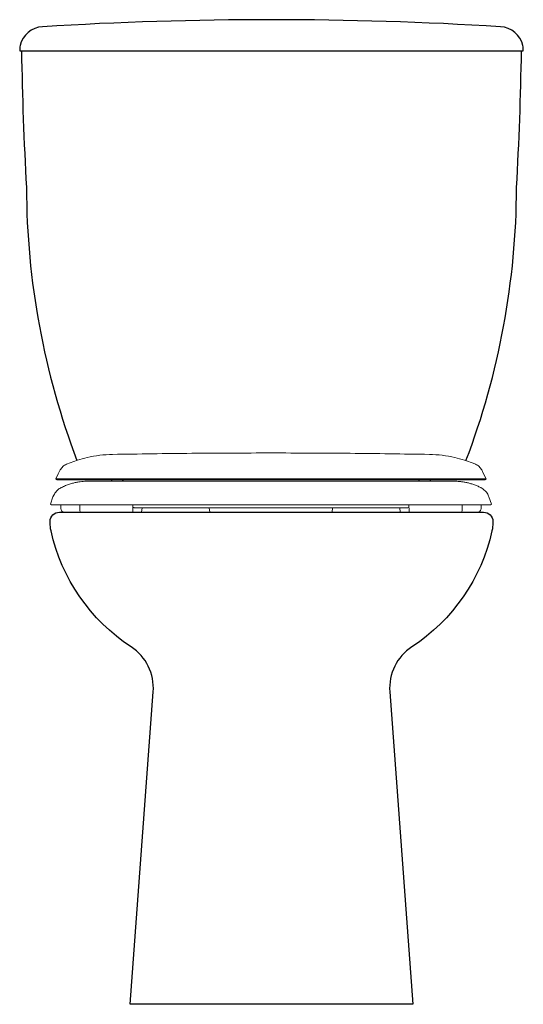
# Model space of a CAD drawing. Header units: millimetres. Extents: x 42.241 to 42.65, y 148.151 to 148.951.
import ezdxf

# ---------------------------------------------------------------- set-up
doc = ezdxf.new("R2010")
doc.units = ezdxf.units.MM
doc.layers.add('BLOCKS', color=3, linetype='Continuous')
doc.layers.add('SANINDUSA', color=3, linetype='Continuous')

msp = doc.modelspace()

# ---------------------------------------------------------------- linework, layer by layer
at = {"layer": 'BLOCKS'}
for points in [[(42.25946, 148.94567, 0.330113), (42.24124, 148.93034, 0.107213), (42.24115, 148.9261), (42.65029, 148.9261, 0.107213), (42.6502, 148.93034, 0.330113), (42.63198, 148.94567, 0.030734)], [(42.27322, 148.5511), (42.61822, 148.5511, -0.414214), (42.62572, 148.5436), (42.62572, 148.54239, -0.054711), (42.62501, 148.53588, -0.19556), (42.55984, 148.44162, 0.27278), (42.54186, 148.40519), (42.56072, 148.1511), (42.33072, 148.1511), (42.34958, 148.40519, 0.27278), (42.3316, 148.44162, -0.19556), (42.26643, 148.53588, -0.054711), (42.26572, 148.54239), (42.26572, 148.5436, -0.414214)]]:
    msp.add_lwpolyline(points, format="xyb", close=True, dxfattribs=at)
for points in [[(42.24245, 148.9261, 0.009935), (42.24644, 148.81498, 0.090076), (42.2875, 148.59323, 0.090076)], [(42.60385, 148.59299, 0.09018), (42.645, 148.81498, 0.009935), (42.64899, 148.9261)]]:
    msp.add_lwpolyline(points, format="xyb", dxfattribs=at)
at = {"layer": 'SANINDUSA', "linetype": 'Continuous', "lineweight": 15}
for p, q in [((42.28795, 148.59339), (42.2789, 148.59006)), ((42.44529, 148.57631), (42.29672, 148.57631)), ((42.44529, 148.57631), (42.59385, 148.57631)), ((42.26801, 148.56348), (42.2659, 148.55766)), ((42.62468, 148.55766), (42.62256, 148.56348)), ((42.27444, 148.55701), (42.27449, 148.5538)), ((42.28982, 148.55701), (42.28991, 148.5522)), ((42.333, 148.5522), (42.33308, 148.55701)), ((42.34045, 148.55471), (42.34013, 148.55101)), ((42.34013, 148.55101), (42.39157, 148.55101)), ((42.39157, 148.55101), (42.39545, 148.55101)), ((42.39545, 148.55101), (42.39512, 148.55471)), ((42.49545, 148.55471), (42.49513, 148.55101)), ((42.49513, 148.55101), (42.54657, 148.55101)), ((42.54657, 148.55101), (42.55045, 148.55101)), ((42.55045, 148.55101), (42.55012, 148.55471)), ((42.55749, 148.55701), (42.55757, 148.5522)), ((42.60066, 148.5522), (42.60075, 148.55701)), ((42.61608, 148.5538), (42.61613, 148.55701))]:
    msp.add_line(p, q, dxfattribs=at)
at = {"layer": 'SANINDUSA', "linetype": 'Continuous', "lineweight": 15, "flags": 128}
for points in [[(42.27391, 148.58539), (42.27238, 148.5824), (42.27025, 148.57822)], [(42.62032, 148.57822), (42.61819, 148.5824), (42.61667, 148.58539)], [(42.31526, 148.5773), (42.31592, 148.5767), (42.31666, 148.57619)], [(42.32398, 148.57623), (42.32465, 148.5767), (42.32531, 148.57729)], [(42.56525, 148.5773), (42.56592, 148.5767), (42.56665, 148.57619)], [(42.57398, 148.57623), (42.57465, 148.5767), (42.5753, 148.57729)]]:
    msp.add_lwpolyline(points, dxfattribs=at)
at = {"layer": 'SANINDUSA', "linetype": 'Continuous', "lineweight": 15}
for centre, start, end in [((42.26765, 148.55951), 227.17998, 269.99481), ((42.62292, 148.55951), 270.00519, 313.42806)]:
    msp.add_arc(centre, 0.0025, start, end, dxfattribs=at)
for points, knots in [([(42.28795, 148.59339), (42.29055, 148.59415), (42.29648, 148.59586), (42.30603, 148.59754), (42.31299, 148.59789), (42.31648, 148.59806)], [0, 0, 0, 0, 0.279935, 0.63864, 1, 1, 1, 1]), ([(42.44529, 148.59924), (42.4238, 148.59919), (42.38087, 148.59909), (42.33793, 148.5984), (42.31648, 148.59806)], [0, 0, 0, 0, 0.500336, 1, 1, 1, 1]), ([(42.44529, 148.59924), (42.46677, 148.59919), (42.50971, 148.59909), (42.55264, 148.5984), (42.57409, 148.59806)], [0, 0, 0, 0, 0.500339, 1, 1, 1, 1]), ([(42.60262, 148.59339), (42.60002, 148.59415), (42.59409, 148.59586), (42.58454, 148.59754), (42.57758, 148.59789), (42.57409, 148.59806)], [0, 0, 0, 0, 0.279935, 0.63864, 1, 1, 1, 1]), ([(42.2789, 148.59006), (42.27786, 148.5895), (42.27578, 148.58839), (42.27452, 148.58639), (42.27389, 148.58539)], [0, 0, 0, 0, 0.5, 1, 1, 1, 1]), ([(42.60262, 148.59339), (42.60474, 148.59269), (42.60779, 148.59167), (42.61076, 148.59044), (42.61167, 148.59006)], [0, 0, 0, 0, 0.692819, 1, 1, 1, 1]), ([(42.61167, 148.59006), (42.61271, 148.5895), (42.61479, 148.58839), (42.61605, 148.58639), (42.61668, 148.58539)], [0, 0, 0, 0, 0.5, 1, 1, 1, 1]), ([(42.27025, 148.57822), (42.27032, 148.57815), (42.27045, 148.57801), (42.2706, 148.57789), (42.27068, 148.57783)], [0, 0, 0, 0, 0.49999, 1, 1, 1, 1]), ([(42.27864, 148.57822), (42.2774, 148.57822), (42.27491, 148.57822), (42.27239, 148.57822), (42.27096, 148.57822), (42.27048, 148.57822), (42.27034, 148.57822), (42.27029, 148.57822), (42.27026, 148.57822), (42.27026, 148.57822), (42.27025, 148.57822)], [0, 0, 0, 0, 0.243007, 0.485928, 0.728845, 0.880628, 0.910449, 0.940272, 0.970098, 1, 1, 1, 1]), ([(42.27068, 148.57783), (42.27076, 148.57777), (42.27092, 148.57766), (42.27109, 148.57758), (42.27118, 148.57753)], [0, 0, 0, 0, 0.499988, 1, 1, 1, 1]), ([(42.27118, 148.57753), (42.27127, 148.5775), (42.27145, 148.57742), (42.27164, 148.57737), (42.27173, 148.57735)], [0, 0, 0, 0, 0.500008, 1, 1, 1, 1]), ([(42.44529, 148.57735), (42.4412, 148.57735), (42.43308, 148.57735), (42.42102, 148.57735), (42.40922, 148.57735), (42.39771, 148.57735), (42.38559, 148.57735), (42.373, 148.57735), (42.36012, 148.57735), (42.34793, 148.57735), (42.33649, 148.57735), (42.32586, 148.57735), (42.31611, 148.57735), (42.30731, 148.57735), (42.30005, 148.57735), (42.29415, 148.57735), (42.28943, 148.57735), (42.28546, 148.57735), (42.28229, 148.57735), (42.28069, 148.57735), (42.27998, 148.57735), (42.27985, 148.57735), (42.27973, 148.57735), (42.27961, 148.57735), (42.27949, 148.57735), (42.27937, 148.57735), (42.27907, 148.57735), (42.27844, 148.57735), (42.27724, 148.57735), (42.27535, 148.57735), (42.27347, 148.57735), (42.27215, 148.57735), (42.27178, 148.57735), (42.27173, 148.57735), (42.27173, 148.57735), (42.27173, 148.57735)], [0, 0, 0, 0, 0.035666, 0.070885, 0.105733, 0.14028, 0.174584, 0.217199, 0.259606, 0.301882, 0.344093, 0.386303, 0.428577, 0.470982, 0.513595, 0.547898, 0.582442, 0.617288, 0.652504, 0.688169, 0.690516, 0.692864, 0.695211, 0.697559, 0.699906, 0.702254, 0.704601, 0.717511, 0.740562, 0.781715, 0.855188, 0.920793, 0.98642, 0.997726, 1, 1, 1, 1]), ([(42.29684, 148.57631), (42.29622, 148.5763), (42.29499, 148.57629), (42.29276, 148.57616), (42.2903, 148.5759), (42.28758, 148.57547), (42.28464, 148.57483), (42.28149, 148.57392), (42.27817, 148.57272), (42.27594, 148.57167), (42.27479, 148.57113)], [0, 0, 0, 0, 0.128704, 0.252406, 0.372987, 0.492508, 0.612982, 0.736459, 0.864933, 1, 1, 1, 1]), ([(42.44529, 148.57822), (42.44078, 148.57822), (42.43183, 148.57822), (42.41856, 148.57822), (42.40561, 148.57822), (42.39301, 148.57822), (42.38082, 148.57823), (42.36907, 148.57823), (42.35781, 148.57823), (42.34709, 148.57823), (42.33695, 148.57823), (42.32743, 148.57822), (42.31858, 148.57822), (42.31045, 148.57822), (42.30307, 148.57822), (42.29649, 148.57822), (42.29076, 148.57822), (42.2865, 148.57822), (42.28342, 148.57822), (42.2818, 148.57822), (42.28089, 148.57822), (42.28052, 148.57822), (42.28017, 148.57822), (42.27983, 148.57822), (42.2795, 148.57822), (42.2792, 148.57822), (42.27891, 148.57822), (42.27873, 148.57822), (42.27864, 148.57822)], [0, 0, 0, 0, 0.056646, 0.112527, 0.167788, 0.222555, 0.276936, 0.331027, 0.384909, 0.438655, 0.492329, 0.545995, 0.599713, 0.653547, 0.707569, 0.761857, 0.8165, 0.871606, 0.907176, 0.94302, 0.950097, 0.957186, 0.964288, 0.971403, 0.978531, 0.985674, 0.99283, 1, 1, 1, 1]), ([(42.44529, 148.57822), (42.44916, 148.57822), (42.45686, 148.57822), (42.4683, 148.57822), (42.47952, 148.57822), (42.49169, 148.57822), (42.5047, 148.57822), (42.51834, 148.57822), (42.53136, 148.57822), (42.54368, 148.57822), (42.55524, 148.57822), (42.56597, 148.57822), (42.57581, 148.57822), (42.58468, 148.57822), (42.59198, 148.57822), (42.59789, 148.57822), (42.60261, 148.57822), (42.60656, 148.57822), (42.60978, 148.57822), (42.61122, 148.57822), (42.61194, 148.57822)], [0, 0, 0, 0, 0.048693, 0.09681, 0.144444, 0.191679, 0.254155, 0.316205, 0.377957, 0.439521, 0.500996, 0.562476, 0.624052, 0.685826, 0.747908, 0.79744, 0.847323, 0.897643, 0.948498, 1, 1, 1, 1]), ([(42.44529, 148.57735), (42.44975, 148.57735), (42.45863, 148.57735), (42.47178, 148.57735), (42.48462, 148.57735), (42.4971, 148.57735), (42.50919, 148.57735), (42.52083, 148.57735), (42.53199, 148.57735), (42.54262, 148.57735), (42.55267, 148.57735), (42.5621, 148.57735), (42.57087, 148.57735), (42.57894, 148.57735), (42.58626, 148.57735), (42.59278, 148.57735), (42.59846, 148.57735), (42.6022, 148.57735), (42.60456, 148.57735), (42.60591, 148.57735), (42.60714, 148.57735), (42.60825, 148.57735), (42.60924, 148.57735), (42.61002, 148.57735), (42.61055, 148.57735), (42.61145, 148.57735), (42.61318, 148.57735), (42.61531, 148.57735), (42.6171, 148.57735), (42.61818, 148.57735), (42.61861, 148.57735), (42.61874, 148.57735), (42.61879, 148.57735), (42.61882, 148.57735), (42.61886, 148.57735), (42.61883, 148.57735), (42.61882, 148.57735)], [0, 0, 0, 0, 0.038983, 0.077439, 0.115469, 0.153159, 0.190583, 0.227808, 0.264888, 0.301875, 0.338813, 0.375744, 0.412711, 0.449759, 0.486935, 0.524294, 0.561899, 0.59982, 0.613233, 0.626699, 0.640223, 0.653808, 0.66746, 0.681183, 0.691001, 0.696732, 0.732751, 0.797049, 0.854448, 0.911851, 0.957683, 0.966688, 0.975693, 0.984699, 0.997421, 1, 1, 1, 1]), ([(42.61578, 148.57113), (42.61483, 148.57158), (42.61294, 148.57248), (42.61003, 148.57359), (42.60715, 148.5745), (42.60432, 148.5752), (42.60154, 148.57572), (42.59883, 148.57607), (42.59618, 148.57627), (42.59457, 148.5763), (42.59373, 148.57631)], [0, 0, 0, 0, 0.110653, 0.2197341, 0.3303994, 0.4457151, 0.5684125, 0.7006021, 0.8440117, 1, 1, 1, 1]), ([(42.61194, 148.57822), (42.61198, 148.57822), (42.61208, 148.57822), (42.61223, 148.57822), (42.61237, 148.57822), (42.61252, 148.57822), (42.61266, 148.57822), (42.6128, 148.57822), (42.61294, 148.57822), (42.61332, 148.57822), (42.61459, 148.57822), (42.61646, 148.57822), (42.61851, 148.57822), (42.61998, 148.57822), (42.6202, 148.57822), (42.6203, 148.57822)], [0, 0, 0, 0, 0.009028, 0.018057, 0.027084, 0.036113, 0.04514, 0.054167, 0.063194, 0.072221, 0.128957, 0.318913, 0.50883, 0.761486, 1, 1, 1, 1]), ([(42.61884, 148.57735), (42.61894, 148.57737), (42.61913, 148.57742), (42.6193, 148.5775), (42.61939, 148.57753)], [0, 0, 0, 0, 0.499992, 1, 1, 1, 1]), ([(42.61939, 148.57753), (42.61948, 148.57758), (42.61966, 148.57766), (42.61982, 148.57777), (42.61989, 148.57783)], [0, 0, 0, 0, 0.500012, 1, 1, 1, 1]), ([(42.61989, 148.57783), (42.61997, 148.57789), (42.62012, 148.57801), (42.62026, 148.57815), (42.62032, 148.57822)], [0, 0, 0, 0, 0.50001, 1, 1, 1, 1]), ([(42.275, 148.57119), (42.2748, 148.5711), (42.27405, 148.57078), (42.27288, 148.56998), (42.27147, 148.56882), (42.2702, 148.56745), (42.26912, 148.56587), (42.26838, 148.56451), (42.26811, 148.56367), (42.26803, 148.56345)], [0, 0, 0, 0, 0.060348, 0.228738, 0.395438, 0.570895, 0.751064, 0.934116, 1, 1, 1, 1]), ([(42.62255, 148.56345), (42.62236, 148.56396), (42.62194, 148.56503), (42.62104, 148.56653), (42.61995, 148.56793), (42.61876, 148.56913), (42.61749, 148.57012), (42.61643, 148.57081), (42.61578, 148.57111), (42.61558, 148.5712)], [0, 0, 0, 0, 0.151509, 0.323452, 0.48855, 0.646662, 0.797394, 0.94008, 1, 1, 1, 1]), ([(42.26765, 148.55701), (42.26771, 148.55701), (42.26784, 148.55701), (42.26939, 148.55701), (42.27119, 148.55701), (42.27328, 148.55701), (42.27532, 148.55701), (42.27804, 148.55701), (42.28152, 148.55701), (42.28622, 148.55701), (42.29239, 148.55701), (42.30016, 148.55701), (42.30902, 148.55701), (42.31879, 148.55701), (42.3294, 148.55701), (42.34073, 148.55701), (42.3528, 148.55701), (42.3655, 148.55701), (42.37878, 148.55701), (42.39254, 148.55701), (42.40667, 148.55701), (42.42025, 148.55701), (42.43315, 148.55701), (42.44124, 148.55701), (42.44529, 148.55701)], [0, 0, 0, 0, 0.081382, 0.174864, 0.268272, 0.301836, 0.335508, 0.36918, 0.402782, 0.436287, 0.47844, 0.520754, 0.56307, 0.605226, 0.646042, 0.687005, 0.727971, 0.76879, 0.809566, 0.850488, 0.891411, 0.932189, 0.966095, 1, 1, 1, 1]), ([(42.2745, 148.5538), (42.27463, 148.55337), (42.27489, 148.55249), (42.27559, 148.55159), (42.2761, 148.55121), (42.27626, 148.5511)], [0, 0, 0, 0, 0.2807284, 0.5614304, 0.6805174, 0.6805174, 0.6805174, 0.6805174]), ([(42.33305, 148.55507), (42.33325, 148.55497), (42.33367, 148.55475), (42.33414, 148.55472), (42.33439, 148.55471)], [0, 0, 0, 0, 0.469068, 1, 1, 1, 1]), ([(42.33884, 148.55471), (42.33826, 148.55471), (42.33711, 148.55471), (42.33542, 148.55471), (42.3348, 148.55471), (42.33439, 148.55471)], [0, 0, 0, 0, 0.25817, 0.516437, 1, 1, 1, 1]), ([(42.44529, 148.55471), (42.44256, 148.55471), (42.43711, 148.55471), (42.42771, 148.55471), (42.41718, 148.55471), (42.40575, 148.55471), (42.39482, 148.55471), (42.38454, 148.55471), (42.37502, 148.55471), (42.36649, 148.55471), (42.35906, 148.55471), (42.35272, 148.55471), (42.34744, 148.55471), (42.34335, 148.55471), (42.34035, 148.55471), (42.33934, 148.55471), (42.33884, 148.55471)], [0, 0, 0, 0, 0.051904, 0.103809, 0.180043, 0.25652, 0.332754, 0.408965, 0.485418, 0.561628, 0.634645, 0.707875, 0.780892, 0.853849, 0.927023, 1, 1, 1, 1]), ([(42.62292, 148.55701), (42.62286, 148.55701), (42.62274, 148.55701), (42.62118, 148.55701), (42.61938, 148.55701), (42.61729, 148.55701), (42.61525, 148.55701), (42.61253, 148.55701), (42.60905, 148.55701), (42.60436, 148.55701), (42.59819, 148.55701), (42.59042, 148.55701), (42.58155, 148.55701), (42.57179, 148.55701), (42.56117, 148.55701), (42.54984, 148.55701), (42.53777, 148.55701), (42.52507, 148.55701), (42.51179, 148.55701), (42.49803, 148.55701), (42.4839, 148.55701), (42.47032, 148.55701), (42.45743, 148.55701), (42.44933, 148.55701), (42.44529, 148.55701)], [0, 0, 0, 0, 0.081382, 0.174864, 0.268272, 0.301836, 0.335508, 0.36918, 0.402782, 0.436287, 0.47844, 0.520754, 0.56307, 0.605226, 0.646042, 0.687005, 0.727971, 0.76879, 0.809566, 0.850488, 0.891411, 0.932189, 0.966095, 1, 1, 1, 1]), ([(42.44529, 148.55471), (42.44918, 148.55471), (42.45707, 148.55471), (42.46884, 148.55471), (42.48042, 148.55471), (42.49157, 148.55471), (42.50211, 148.55471), (42.51195, 148.55471), (42.52026, 148.55471), (42.52713, 148.55471), (42.53277, 148.55471), (42.53777, 148.55471), (42.54208, 148.55471), (42.54565, 148.55471), (42.54846, 148.55471), (42.55058, 148.55471), (42.55135, 148.55471), (42.55174, 148.55471)], [0, 0, 0, 0, 0.074057, 0.150289, 0.226764, 0.302996, 0.379211, 0.455668, 0.531883, 0.590311, 0.648958, 0.707604, 0.766032, 0.82441, 0.883002, 0.941607, 1, 1, 1, 1]), ([(42.55174, 148.55471), (42.55231, 148.55471), (42.55346, 148.55471), (42.55515, 148.55471), (42.55578, 148.55471), (42.55618, 148.55471)], [0, 0, 0, 0, 0.258165, 0.516426, 1, 1, 1, 1]), ([(42.55752, 148.55502), (42.55737, 148.55494), (42.55698, 148.55475), (42.55656, 148.55472), (42.5563, 148.55471)], [0, 0, 0, 0, 0.412274, 1, 1, 1, 1]), ([(42.61608, 148.5538), (42.61594, 148.55337), (42.61568, 148.55249), (42.61499, 148.55159), (42.61447, 148.55121), (42.61431, 148.5511)], [0, 0, 0, 0, 0.2807284, 0.5614304, 0.6805174, 0.6805174, 0.6805174, 0.6805174])]:
    msp.add_open_spline(points, degree=3, knots=knots, dxfattribs=at)
for points in [[(42.28991, 148.5522), (42.29003, 148.55183), (42.29015, 148.55145), (42.29031, 148.5511)], [(42.33274, 148.5511), (42.33287, 148.55146), (42.33293, 148.55183), (42.333, 148.5522)], [(42.55757, 148.5522), (42.55764, 148.55183), (42.55772, 148.55146), (42.55783, 148.5511)], [(42.60026, 148.5511), (42.60043, 148.55145), (42.60055, 148.55183), (42.60066, 148.5522)]]:
    msp.add_open_spline(points, degree=3, dxfattribs=at)

doc.saveas('drawing.dxf')
